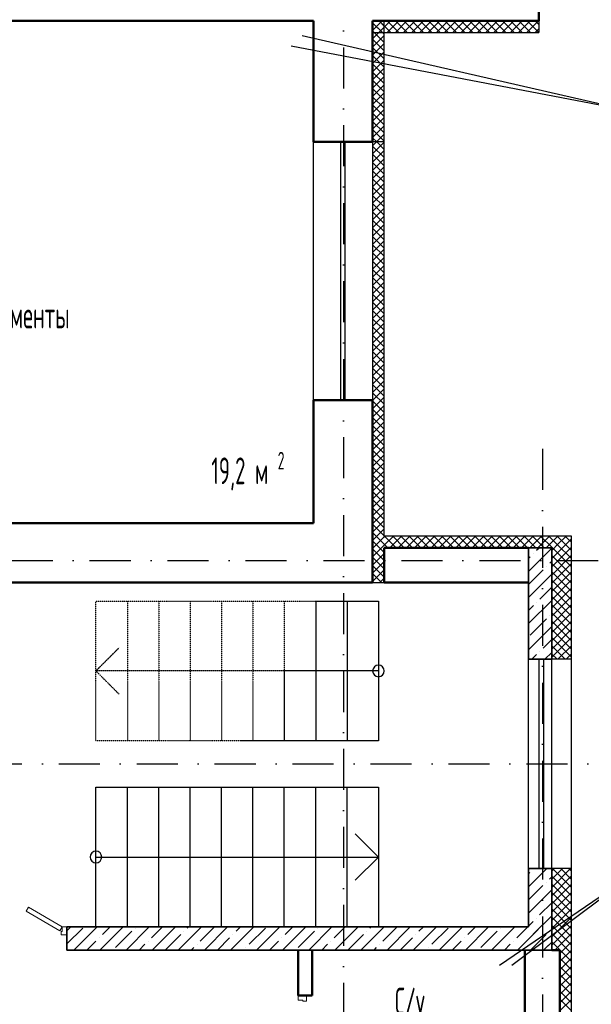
# Model space of a CAD drawing. Extents: x -1560602 to 321118, y -2308202 to -430103.
# Tile 47 of 104: x -1488040 to -1483123, y -2190733 to -2182266. Entities that reach past the tile are written whole.
import ezdxf

# ---------------------------------------------------------------- set-up
doc = ezdxf.new("R2010")
doc.units = 0
doc.header["$MEASUREMENT"] = 0
for name, pattern in [('Dot & Dashed', [670.277762, 352.777767, -176.388884, 0, -141.111112]), ('Штриховая', [0.4, 0.2, -0.2]), ('Штрихпунктирная', [0.670278, 0.352778, -0.176389, 0, -0.141111])]:
    doc.linetypes.add(name, pattern=pattern)
doc.layers.get('0').update_dxf_attribs({"color": 255, "linetype": 'CONTINUOUS'})
for name, color, linetype, lineweight in [('Двери', 4, 'CONTINUOUS', 15), ('Диафрагма', 2, 'CONTINUOUS', 35), ('стены', 5, 'CONTINUOUS', 50)]:
    doc.layers.add(name, color=color, linetype=linetype, lineweight=lineweight)
for name, color, linetype in [('Оси', 253, 'Dot & Dashed'), ('отделка', 240, 'CONTINUOUS'), ('Текст', 7, 'CONTINUOUS'), ('Утеплитель', 6, 'CONTINUOUS')]:
    doc.layers.add(name, color=color, linetype=linetype)
doc.styles.get("Standard").update_dxf_attribs({"font": 'spds.shx', "width": 0.7, "height": 250})

msp = doc.modelspace()

# ---------------------------------------------------------------- linework, layer by layer
at = {"color": 0}
for p, q in [((-1485610.4, -2182402.8, 0), (-1482710.7, -2183065.1, 0)), ((-1482710.7, -2183065.1, 0), (-1485704.4, -2182492.4, 0)), ((-1483911.8, -2190395.1, 0), (-1482678, -2189552.7)), ((-1482678, -2189552.7), (-1483806.5, -2190399.8, 0))]:
    msp.add_line(p, q, dxfattribs=at)
at = {"color": 0, "linetype": 'Continuous'}
for p, q in [((-1484903.7, -2186806.2), (-1484903.7, -2187106.2)), ((-1484903.7, -2187106.2), (-1484903.7, -2186806.2)), ((-1485493.7, -2187266.2), (-1484953.7, -2187266.2)), ((-1485493.7, -2187266.2), (-1485493.7, -2188466.2)), ((-1485223.7, -2187266.2), (-1485223.7, -2188466.2)), ((-1484953.7, -2187266.2), (-1484953.7, -2188466.2)), ((-1485763.7, -2187866.2), (-1485763.7, -2188466.2)), ((-1484953.7, -2187866.2), (-1485763.7, -2187866.2)), ((-1484953.7, -2188466.2), (-1486133.7, -2188466.2)), ((-1487383.7, -2190066.2), (-1487383.7, -2188866.2)), ((-1487383.7, -2188866.2), (-1484953.7, -2188866.2)), ((-1487113.7, -2190066.2), (-1487113.7, -2188866.2)), ((-1486843.7, -2190066.2), (-1486843.7, -2188866.2)), ((-1486573.7, -2190066.2), (-1486573.7, -2188866.2)), ((-1486303.7, -2190066.2), (-1486303.7, -2188866.2)), ((-1486033.7, -2190066.2), (-1486033.7, -2188866.2)), ((-1485763.7, -2190066.2), (-1485763.7, -2188866.2)), ((-1485493.7, -2190066.2), (-1485493.7, -2188866.2)), ((-1485223.7, -2190066.2), (-1485223.7, -2188866.2)), ((-1484953.7, -2188866.2), (-1484953.7, -2190066.2)), ((-1485153.7, -2189266.2), (-1484953.7, -2189466.2)), ((-1487383.7, -2189466.2), (-1484953.7, -2189466.2)), ((-1484953.7, -2189466.2), (-1485153.7, -2189666.2)), ((-1485053.7, -2190066.2), (-1487483.7, -2190066.2))]:
    msp.add_line(p, q, dxfattribs=at)
at = {"color": 0, "linetype": 'Штриховая'}
for p, q in [((-1487383.7, -2188466.2), (-1487383.7, -2187266.2)), ((-1487383.7, -2187266.2), (-1485493.7, -2187266.2)), ((-1487113.7, -2187266.2), (-1487113.7, -2188466.2)), ((-1486843.7, -2187266.2), (-1486843.7, -2188466.2)), ((-1486573.7, -2187266.2), (-1486573.7, -2188466.2)), ((-1486303.7, -2187266.2), (-1486303.7, -2188466.2)), ((-1486033.7, -2187266.2), (-1486033.7, -2188466.2)), ((-1485763.7, -2187266.2), (-1485763.7, -2187866.2)), ((-1486133.7, -2188466.2), (-1487383.7, -2188466.2))]:
    msp.add_line(p, q, dxfattribs=at)
at = {"color": 0, "linetype": 'Штрихпунктирная'}
for p, q in [((-1487383.7, -2187866.2), (-1487183.7, -2187666.2)), ((-1487183.7, -2188066.2), (-1487383.7, -2187866.2)), ((-1485763.7, -2187866.2), (-1487383.7, -2187866.2))]:
    msp.add_line(p, q, dxfattribs=at)
at = {"color": 0, "linetype": 'Continuous'}
for centre, start, end in [((-1484953.7, -2187866.2), 90, 270), ((-1484953.7, -2187866.2), 270, 90), ((-1487383.7, -2189466.2), 90, 270), ((-1487383.7, -2189466.2), 270, 90)]:
    msp.add_arc(centre, 50, start, end, dxfattribs=at)
at = {"layer": 'Двери', "color": 0, "linetype": 'Continuous'}
for p, q in [((-1487964.7, -2189898.2), (-1487984.7, -2189932.8)), ((-1487673.7, -2190066.2), (-1487964.7, -2189898.2)), ((-1487984.7, -2189932.8), (-1487693.7, -2190100.8)), ((-1487693.7, -2190100.8), (-1487673.7, -2190066.2)), ((-1487673.7, -2190106.2), (-1487673.7, -2190066.2)), ((-1487673.7, -2190066.2), (-1487633.7, -2190066.2)), ((-1487683.7, -2190136.2), (-1487683.7, -2190106.2)), ((-1487683.7, -2190106.2), (-1487673.7, -2190106.2)), ((-1487633.7, -2190136.2), (-1487683.7, -2190136.2)), ((-1485643.7, -2190696.2), (-1485643.7, -2190656.2)), ((-1485573.7, -2190656.2), (-1485573.7, -2190706.2)), ((-1485603.7, -2190696.2), (-1485643.7, -2190696.2)), ((-1485603.7, -2190706.2), (-1485603.7, -2190696.2)), ((-1485573.7, -2190706.2), (-1485603.7, -2190706.2))]:
    msp.add_line(p, q, dxfattribs=at)
at = {"layer": 'Диафрагма', "color": 0, "ltscale": 100}
for p, q in [((-1483663.7, -2186806.2), (-1483663.7, -2187766.2)), ((-1483663.7, -2186806.2), (-1483463.7, -2186806.2)), ((-1483463.7, -2187766.2), (-1483463.7, -2186806.2)), ((-1483663.7, -2187766.2), (-1483463.7, -2187766.2)), ((-1483663.7, -2189566.2), (-1483663.7, -2190066.2)), ((-1483663.7, -2189566.2), (-1483463.7, -2189566.2)), ((-1483463.7, -2190266.2), (-1483463.7, -2189566.2)), ((-1487633.7, -2190266.2), (-1487633.7, -2190066.2))]:
    msp.add_line(p, q, dxfattribs=at)
at = {"layer": 'Диафрагма', "color": 0, "lineweight": -3, "ltscale": 100}
for p, q in [((-1483663.7, -2187010.2), (-1483463.7, -2186810.2)), ((-1483663.7, -2186898), (-1483649.4, -2186883.6)), ((-1483621.3, -2186855.5), (-1483621.3, -2186855.5)), ((-1483593.2, -2186827.5), (-1483572, -2186806.2)), ((-1483509, -2186967.8), (-1483509, -2186967.8)), ((-1483481, -2186939.7), (-1483463.7, -2186922.5)), ((-1483663.7, -2187122.5), (-1483537.1, -2186995.9)), ((-1483663.7, -2187234.7), (-1483463.7, -2187034.7)), ((-1483565.2, -2187248.4), (-1483463.7, -2187147)), ((-1483663.7, -2187459.2), (-1483463.7, -2187259.2)), ((-1483663.7, -2187347), (-1483621.3, -2187304.6)), ((-1483593.2, -2187276.5), (-1483593.2, -2187276.5)), ((-1483481, -2187388.7), (-1483481, -2187388.7)), ((-1483649.4, -2187557.1), (-1483509, -2187416.8)), ((-1483663.7, -2187683.8), (-1483463.7, -2187483.8)), ((-1483537.1, -2187669.4), (-1483463.7, -2187596)), ((-1483633.9, -2187766.2), (-1483593.2, -2187725.5)), ((-1483565.2, -2187697.4), (-1483565.2, -2187697.4)), ((-1483521.7, -2187766.2), (-1483463.7, -2187708.3)), ((-1483663.7, -2189723.6), (-1483506.4, -2189566.2)), ((-1483623.9, -2189571.5), (-1483623.9, -2189571.5)), ((-1483663.7, -2189611.3), (-1483652, -2189599.6)), ((-1483483.6, -2189655.7), (-1483463.7, -2189635.8)), ((-1483663.7, -2189835.8), (-1483539.7, -2189711.8)), ((-1483663.7, -2189948.1), (-1483463.7, -2189748.1)), ((-1483511.7, -2189683.8), (-1483511.7, -2189683.8)), ((-1483567.8, -2189964.4), (-1483463.7, -2189860.3)), ((-1483621.8, -2190130.7), (-1483463.7, -2189972.6)), ((-1483595.8, -2189992.4), (-1483595.8, -2189992.4)), ((-1487633.7, -2190101.5), (-1487598.5, -2190066.2)), ((-1487633.7, -2190213.7), (-1487496.6, -2190076.6)), ((-1487574, -2190266.2), (-1487374, -2190066.2)), ((-1487349.4, -2190266.2), (-1487149.4, -2190066.2)), ((-1487328.3, -2190132.8), (-1487261.7, -2190066.2)), ((-1487124.9, -2190266.2), (-1486924.9, -2190066.2)), ((-1487047.6, -2190076.6), (-1487047.6, -2190076.6)), ((-1486907.3, -2190160.8), (-1486812.7, -2190066.2)), ((-1486900.4, -2190266.2), (-1486700.4, -2190066.2)), ((-1486675.9, -2190266.2), (-1486475.9, -2190066.2)), ((-1486598.6, -2190076.6), (-1486588.2, -2190066.2)), ((-1486486.4, -2190188.9), (-1486363.7, -2190066.2)), ((-1486451.4, -2190266.2), (-1486251.4, -2190066.2)), ((-1486226.9, -2190266.2), (-1486026.9, -2190066.2)), ((-1486177.7, -2190104.7), (-1486139.2, -2190066.2)), ((-1486065.4, -2190217), (-1485925.1, -2190076.6)), ((-1486002.4, -2190266.2), (-1485802.4, -2190066.2)), ((-1485777.9, -2190266.2), (-1485577.9, -2190066.2)), ((-1485756.7, -2190132.8), (-1485690.2, -2190066.2)), ((-1485553.4, -2190266.2), (-1485353.4, -2190066.2)), ((-1485476.1, -2190076.6), (-1485476.1, -2190076.6)), ((-1485335.8, -2190160.8), (-1485241.1, -2190066.2)), ((-1485328.9, -2190266.2), (-1485128.9, -2190066.2)), ((-1485104.4, -2190266.2), (-1484904.4, -2190066.2)), ((-1485027.1, -2190076.6), (-1485016.6, -2190066.2)), ((-1484914.8, -2190188.9), (-1484792.1, -2190066.2)), ((-1484879.9, -2190266.2), (-1484679.9, -2190066.2)), ((-1484655.4, -2190266.2), (-1484455.4, -2190066.2)), ((-1484606.1, -2190104.7), (-1484567.6, -2190066.2)), ((-1484493.9, -2190217), (-1484353.5, -2190076.6)), ((-1484430.9, -2190266.2), (-1484230.9, -2190066.2)), ((-1484206.4, -2190266.2), (-1484006.4, -2190066.2)), ((-1484185.2, -2190132.8), (-1484118.6, -2190066.2)), ((-1483981.9, -2190266.2), (-1483781.9, -2190066.2)), ((-1483904.5, -2190076.6), (-1483904.5, -2190076.6)), ((-1483764.2, -2190160.8), (-1483669.6, -2190066.2)), ((-1483757.3, -2190266.2), (-1483579.4, -2190088.3)), ((-1483663.7, -2190060.3), (-1483623.9, -2190020.5)), ((-1487356.3, -2190160.8), (-1487356.3, -2190160.8)), ((-1487216, -2190245), (-1487075.7, -2190104.7)), ((-1486788.2, -2190266.2), (-1486654.7, -2190132.8)), ((-1486626.7, -2190104.7), (-1486626.7, -2190104.7)), ((-1486339.2, -2190266.2), (-1486233.8, -2190160.8)), ((-1486205.7, -2190132.8), (-1486205.7, -2190132.8)), ((-1485784.8, -2190160.8), (-1485784.8, -2190160.8)), ((-1485644.5, -2190245), (-1485504.1, -2190104.7)), ((-1485216.6, -2190266.2), (-1485083.2, -2190132.8)), ((-1485055.1, -2190104.7), (-1485055.1, -2190104.7)), ((-1484767.6, -2190266.2), (-1484662.2, -2190160.8)), ((-1484634.2, -2190132.8), (-1484634.2, -2190132.8)), ((-1484213.2, -2190160.8), (-1484213.2, -2190160.8)), ((-1484072.9, -2190245), (-1483932.6, -2190104.7)), ((-1483645.1, -2190266.2), (-1483535.2, -2190156.3)), ((-1483577.6, -2190198.7), (-1483511.7, -2190132.8)), ((-1483483.6, -2190104.7), (-1483483.6, -2190104.7)), ((-1487461.7, -2190266.2), (-1487384.4, -2190188.9)), ((-1487012.7, -2190266.2), (-1486963.4, -2190217)), ((-1486935.4, -2190188.9), (-1486935.4, -2190188.9)), ((-1486563.7, -2190266.2), (-1486542.5, -2190245)), ((-1486514.4, -2190217), (-1486514.4, -2190217)), ((-1486093.5, -2190245), (-1486093.5, -2190245)), ((-1485890.2, -2190266.2), (-1485812.8, -2190188.9)), ((-1485441.1, -2190266.2), (-1485391.9, -2190217)), ((-1485363.8, -2190188.9), (-1485363.8, -2190188.9)), ((-1484992.1, -2190266.2), (-1484970.9, -2190245)), ((-1484942.9, -2190217), (-1484942.9, -2190217)), ((-1484521.9, -2190245), (-1484521.9, -2190245)), ((-1484318.6, -2190266.2), (-1484241.3, -2190188.9)), ((-1483869.6, -2190266.2), (-1483820.3, -2190217)), ((-1483792.3, -2190188.9), (-1483792.3, -2190188.9)), ((-1483532.8, -2190266.2), (-1483463.7, -2190197.1)), ((-1483532.8, -2190266.2), (-1483491, -2190224.3))]:
    msp.add_line(p, q, dxfattribs=at)
at = {"layer": 'Диафрагма', "color": 0, "linetype": 'Continuous'}
for p, q in [((-1483663.7, -2190066.2), (-1487633.7, -2190066.2)), ((-1487633.7, -2190266.2), (-1483463.7, -2190266.2))]:
    msp.add_line(p, q, dxfattribs=at)
at = {"layer": 'Оси', "color": 0, "linetype": 'Штрихпунктирная', "lineweight": -3, "ltscale": 1000}
for p, q in [((-1485253.7, -2169766.2), (-1485253.7, -2213001.2)), ((-1483543.7, -2185956.2), (-1483543.7, -2213001.2)), ((-1498834.3, -2186916.2), (-1478918.7, -2186916.2)), ((-1501111, -2188666.2), (-1478918.7, -2188666.2))]:
    msp.add_line(p, q, dxfattribs=at)
at = {"layer": 'отделка', "color": 0, "ltscale": 100}
for p, q in [((-1485513.7, -2185536.2), (-1485513.7, -2183316.2)), ((-1485278.7, -2185536.2), (-1485278.7, -2183316.2)), ((-1485238.7, -2185536.2), (-1485238.7, -2183316.2)), ((-1485003.7, -2183316.2), (-1485003.7, -2185536.2)), ((-1483663.7, -2189566.2), (-1483663.7, -2187766.2)), ((-1483572.3, -2189566.2), (-1483572.3, -2187766.2)), ((-1483532.3, -2189566.2), (-1483532.3, -2187766.2)), ((-1483463.7, -2189566.2), (-1483463.7, -2187766.2))]:
    msp.add_line(p, q, dxfattribs=at)
at = {"layer": 'стены', "color": 0, "ltscale": 100}
for p, q in [((-1483573.7, -2182276.2), (-1483573.7, -2181896.2)), ((-1485643.7, -2190266.2), (-1485643.7, -2190656.2)), ((-1485523.7, -2190656.2), (-1485523.7, -2190266.2)), ((-1485643.7, -2190656.2), (-1485523.7, -2190656.2))]:
    msp.add_line(p, q, dxfattribs=at)
at = {"layer": 'стены', "color": 0, "linetype": 'Continuous'}
for p, q in [((-1489443.7, -2182276.2), (-1485513.7, -2182276.2)), ((-1485513.7, -2182276.2), (-1485513.7, -2183316.2)), ((-1485003.7, -2182276.2), (-1483573.7, -2182276.2)), ((-1485003.7, -2183316.2), (-1485003.7, -2182276.2)), ((-1485073.7, -2183316.2), (-1485513.7, -2183316.2)), ((-1485003.7, -2183316.2), (-1485073.7, -2183316.2)), ((-1485003.7, -2183316.2), (-1485073.7, -2183316.2)), ((-1485073.7, -2185536.2), (-1485513.7, -2185536.2)), ((-1485513.7, -2185536.2), (-1485513.7, -2186596.2)), ((-1485003.7, -2185536.2), (-1485073.7, -2185536.2)), ((-1485003.7, -2185536.2), (-1485073.7, -2185536.2)), ((-1485003.7, -2186596.2), (-1485003.7, -2185536.2)), ((-1485513.7, -2186596.2), (-1491133.7, -2186596.2)), ((-1485003.7, -2187106.2), (-1485003.7, -2186596.2)), ((-1483663.7, -2186806.2), (-1484903.7, -2186806.2)), ((-1483663.7, -2186806.2), (-1484903.7, -2186806.2)), ((-1484903.7, -2186806.2), (-1484903.7, -2187106.2)), ((-1492083.7, -2187106.2), (-1485513.7, -2187106.2)), ((-1488833.7, -2187106.2), (-1485003.7, -2187106.2)), ((-1484903.7, -2187106.2), (-1483663.7, -2187106.2)), ((-1483693.7, -2190266.2), (-1483693.7, -2194866.2)), ((-1483463.7, -2190266.2), (-1483393.7, -2190266.2)), ((-1483463.7, -2190266.2), (-1483393.7, -2190266.2)), ((-1483393.7, -2195266.2), (-1483393.7, -2190266.2))]:
    msp.add_line(p, q, dxfattribs=at)
at = {"layer": 'Утеплитель', "color": 0, "linetype": 'Continuous'}
for p, q in [((-1485003.7, -2182288.5), (-1484991.5, -2182276.2)), ((-1485003.7, -2182359.2), (-1484920.8, -2182276.2)), ((-1485003.7, -2182288.5), (-1484991.5, -2182276.2)), ((-1485003.7, -2182359.2), (-1484920.8, -2182276.2)), ((-1484903.7, -2182391.4), (-1485003.7, -2182291.4)), ((-1484918.9, -2182376.2), (-1485003.7, -2182291.4)), ((-1484950.1, -2182376.2), (-1484850.1, -2182276.2)), ((-1484903.7, -2182320.7), (-1484948.2, -2182276.2)), ((-1484848.2, -2182376.2), (-1484948.2, -2182276.2)), ((-1484903.7, -2183316.2), (-1484903.7, -2182276.2)), ((-1484879.4, -2182376.2), (-1484779.4, -2182276.2)), ((-1484777.5, -2182376.2), (-1484877.5, -2182276.2)), ((-1484808.6, -2182376.2), (-1484708.6, -2182276.2)), ((-1484706.8, -2182376.2), (-1484806.8, -2182276.2)), ((-1484737.9, -2182376.2), (-1484637.9, -2182276.2)), ((-1484636.1, -2182376.2), (-1484736.1, -2182276.2)), ((-1484667.2, -2182376.2), (-1484567.2, -2182276.2)), ((-1484565.3, -2182376.2), (-1484665.3, -2182276.2)), ((-1484596.5, -2182376.2), (-1484496.5, -2182276.2)), ((-1484494.6, -2182376.2), (-1484594.6, -2182276.2)), ((-1484525.8, -2182376.2), (-1484425.8, -2182276.2)), ((-1484423.9, -2182376.2), (-1484523.9, -2182276.2)), ((-1484455.1, -2182376.2), (-1484355.1, -2182276.2)), ((-1484353.2, -2182376.2), (-1484453.2, -2182276.2)), ((-1484384.4, -2182376.2), (-1484284.4, -2182276.2)), ((-1484282.5, -2182376.2), (-1484382.5, -2182276.2)), ((-1484313.7, -2182376.2), (-1484213.7, -2182276.2)), ((-1484211.8, -2182376.2), (-1484311.8, -2182276.2)), ((-1484243, -2182376.2), (-1484143, -2182276.2)), ((-1484141.1, -2182376.2), (-1484241.1, -2182276.2)), ((-1484172.3, -2182376.2), (-1484072.3, -2182276.2)), ((-1484070.4, -2182376.2), (-1484170.4, -2182276.2)), ((-1484101.5, -2182376.2), (-1484001.5, -2182276.2)), ((-1483999.7, -2182376.2), (-1484099.7, -2182276.2)), ((-1484030.8, -2182376.2), (-1483930.8, -2182276.2)), ((-1483928.9, -2182376.2), (-1484028.9, -2182276.2)), ((-1483960.1, -2182376.2), (-1483860.1, -2182276.2)), ((-1483858.2, -2182376.2), (-1483958.2, -2182276.2)), ((-1483889.4, -2182376.2), (-1483789.4, -2182276.2)), ((-1483787.5, -2182376.2), (-1483887.5, -2182276.2)), ((-1483818.7, -2182376.2), (-1483718.7, -2182276.2)), ((-1483716.8, -2182376.2), (-1483816.8, -2182276.2)), ((-1483748, -2182376.2), (-1483648, -2182276.2)), ((-1483646.1, -2182376.2), (-1483746.1, -2182276.2)), ((-1483677.3, -2182376.2), (-1483577.3, -2182276.2)), ((-1483575.4, -2182376.2), (-1483675.4, -2182276.2)), ((-1483573.7, -2182307.2), (-1483604.7, -2182276.2)), ((-1485003.7, -2182429.9), (-1484903.7, -2182329.9)), ((-1484903.7, -2182462.1), (-1485003.7, -2182362.1)), ((-1484989.6, -2182376.2), (-1485003.7, -2182362.1)), ((-1485003.7, -2182376.2), (-1483573.7, -2182376.2)), ((-1483606.6, -2182376.2), (-1483573.7, -2182343.4)), ((-1485003.7, -2182500.6), (-1484903.7, -2182400.6)), ((-1484903.7, -2182532.8), (-1485003.7, -2182432.8)), ((-1485003.7, -2182571.3), (-1484903.7, -2182471.3)), ((-1484903.7, -2182603.5), (-1485003.7, -2182503.5)), ((-1485003.7, -2182642), (-1484903.7, -2182542)), ((-1484903.7, -2182674.2), (-1485003.7, -2182574.2)), ((-1485003.7, -2182712.7), (-1484903.7, -2182612.7)), ((-1484903.7, -2182744.9), (-1485003.7, -2182644.9)), ((-1485003.7, -2182783.4), (-1484903.7, -2182683.4)), ((-1484903.7, -2182815.6), (-1485003.7, -2182715.6)), ((-1485003.7, -2182854.1), (-1484903.7, -2182754.1)), ((-1484903.7, -2182886.3), (-1485003.7, -2182786.3)), ((-1485003.7, -2182924.8), (-1484903.7, -2182824.8)), ((-1484903.7, -2182957.1), (-1485003.7, -2182857.1)), ((-1485003.7, -2182995.6), (-1484903.7, -2182895.6)), ((-1484903.7, -2183027.8), (-1485003.7, -2182927.8)), ((-1485003.7, -2183066.3), (-1484903.7, -2182966.3)), ((-1484903.7, -2183098.5), (-1485003.7, -2182998.5)), ((-1485003.7, -2183137), (-1484903.7, -2183037)), ((-1484903.7, -2183169.2), (-1485003.7, -2183069.2)), ((-1485003.7, -2183207.7), (-1484903.7, -2183107.7)), ((-1484903.7, -2183239.9), (-1485003.7, -2183139.9)), ((-1485003.7, -2183278.4), (-1484903.7, -2183178.4)), ((-1484903.7, -2183310.6), (-1485003.7, -2183210.6)), ((-1484968.8, -2183316.2), (-1485003.7, -2183281.3)), ((-1484903.7, -2183316.2), (-1485003.7, -2183316.2)), ((-1484903.7, -2183316.2), (-1485003.7, -2183316.2)), ((-1485003.7, -2183349.1), (-1484970.8, -2183316.2)), ((-1485003.7, -2183419.8), (-1484903.7, -2183319.8)), ((-1484970.8, -2183316.2), (-1484903.7, -2183249.1)), ((-1484903.7, -2183381.3), (-1484968.8, -2183316.2)), ((-1484903.7, -2186706.2), (-1484903.7, -2183316.2)), ((-1484903.7, -2183452), (-1485003.7, -2183352)), ((-1485003.7, -2183490.5), (-1484903.7, -2183390.5)), ((-1484903.7, -2183522.7), (-1485003.7, -2183422.7)), ((-1485003.7, -2183561.2), (-1484903.7, -2183461.2)), ((-1484903.7, -2183593.4), (-1485003.7, -2183493.4)), ((-1485003.7, -2183632), (-1484903.7, -2183532)), ((-1484903.7, -2183664.2), (-1485003.7, -2183564.2)), ((-1485003.7, -2183702.7), (-1484903.7, -2183602.7)), ((-1484903.7, -2183734.9), (-1485003.7, -2183634.9)), ((-1485003.7, -2183773.4), (-1484903.7, -2183673.4)), ((-1484903.7, -2183805.6), (-1485003.7, -2183705.6)), ((-1485003.7, -2183844.1), (-1484903.7, -2183744.1)), ((-1484903.7, -2183876.3), (-1485003.7, -2183776.3)), ((-1485003.7, -2183914.8), (-1484903.7, -2183814.8)), ((-1484903.7, -2183947), (-1485003.7, -2183847)), ((-1485003.7, -2183985.5), (-1484903.7, -2183885.5)), ((-1484903.7, -2184017.7), (-1485003.7, -2183917.7)), ((-1485003.7, -2184056.2), (-1484903.7, -2183956.2)), ((-1484903.7, -2184088.4), (-1485003.7, -2183988.4)), ((-1485003.7, -2184126.9), (-1484903.7, -2184026.9)), ((-1484903.7, -2184159.1), (-1485003.7, -2184059.1)), ((-1485003.7, -2184197.6), (-1484903.7, -2184097.6)), ((-1484903.7, -2184229.8), (-1485003.7, -2184129.8)), ((-1485003.7, -2184268.3), (-1484903.7, -2184168.3)), ((-1484903.7, -2184300.6), (-1485003.7, -2184200.6)), ((-1485003.7, -2184339.1), (-1484903.7, -2184239.1)), ((-1484903.7, -2184371.3), (-1485003.7, -2184271.3)), ((-1485003.7, -2184409.8), (-1484903.7, -2184309.8)), ((-1484903.7, -2184442), (-1485003.7, -2184342)), ((-1485003.7, -2184480.5), (-1484903.7, -2184380.5)), ((-1484903.7, -2184512.7), (-1485003.7, -2184412.7)), ((-1485003.7, -2184551.2), (-1484903.7, -2184451.2)), ((-1484903.7, -2184583.4), (-1485003.7, -2184483.4)), ((-1485003.7, -2184621.9), (-1484903.7, -2184521.9)), ((-1484903.7, -2184654.1), (-1485003.7, -2184554.1)), ((-1485003.7, -2184692.6), (-1484903.7, -2184592.6)), ((-1484903.7, -2184724.8), (-1485003.7, -2184624.8)), ((-1485003.7, -2184763.3), (-1484903.7, -2184663.3)), ((-1484903.7, -2184795.5), (-1485003.7, -2184695.5)), ((-1485003.7, -2184834), (-1484903.7, -2184734)), ((-1484903.7, -2184866.2), (-1485003.7, -2184766.2)), ((-1485003.7, -2184904.7), (-1484903.7, -2184804.7)), ((-1484903.7, -2184936.9), (-1485003.7, -2184836.9)), ((-1485003.7, -2184975.5), (-1484903.7, -2184875.5)), ((-1484903.7, -2185007.7), (-1485003.7, -2184907.7)), ((-1485003.7, -2185046.2), (-1484903.7, -2184946.2)), ((-1484903.7, -2185078.4), (-1485003.7, -2184978.4)), ((-1485003.7, -2185116.9), (-1484903.7, -2185016.9)), ((-1484903.7, -2185149.1), (-1485003.7, -2185049.1)), ((-1485003.7, -2185187.6), (-1484903.7, -2185087.6)), ((-1484903.7, -2185219.8), (-1485003.7, -2185119.8)), ((-1485003.7, -2185258.3), (-1484903.7, -2185158.3)), ((-1484903.7, -2185290.5), (-1485003.7, -2185190.5)), ((-1485003.7, -2185329), (-1484903.7, -2185229)), ((-1484903.7, -2185361.2), (-1485003.7, -2185261.2)), ((-1485003.7, -2185399.7), (-1484903.7, -2185299.7)), ((-1484903.7, -2185431.9), (-1485003.7, -2185331.9)), ((-1485003.7, -2185470.4), (-1484903.7, -2185370.4)), ((-1484903.7, -2185502.6), (-1485003.7, -2185402.6)), ((-1485003.7, -2185541.1), (-1484903.7, -2185441.1)), ((-1484903.7, -2185573.3), (-1485003.7, -2185473.3)), ((-1485003.7, -2185611.9), (-1484903.7, -2185511.9)), ((-1484903.7, -2185644.1), (-1485003.7, -2185544.1)), ((-1485003.7, -2185682.6), (-1484903.7, -2185582.6)), ((-1484903.7, -2185714.8), (-1485003.7, -2185614.8)), ((-1485003.7, -2185753.3), (-1484903.7, -2185653.3)), ((-1484903.7, -2185785.5), (-1485003.7, -2185685.5)), ((-1485003.7, -2185824), (-1484903.7, -2185724)), ((-1484903.7, -2185856.2), (-1485003.7, -2185756.2)), ((-1485003.7, -2185894.7), (-1484903.7, -2185794.7)), ((-1484903.7, -2185926.9), (-1485003.7, -2185826.9)), ((-1485003.7, -2185965.4), (-1484903.7, -2185865.4)), ((-1484903.7, -2185997.6), (-1485003.7, -2185897.6)), ((-1485003.7, -2186036.1), (-1484903.7, -2185936.1)), ((-1484903.7, -2186068.3), (-1485003.7, -2185968.3)), ((-1485003.7, -2186106.8), (-1484903.7, -2186006.8)), ((-1484903.7, -2186139), (-1485003.7, -2186039)), ((-1485003.7, -2186177.5), (-1484903.7, -2186077.5)), ((-1484903.7, -2186209.7), (-1485003.7, -2186109.7)), ((-1485003.7, -2186248.2), (-1484903.7, -2186148.2)), ((-1484903.7, -2186280.5), (-1485003.7, -2186180.5)), ((-1485003.7, -2186319), (-1484903.7, -2186219)), ((-1484903.7, -2186351.2), (-1485003.7, -2186251.2)), ((-1485003.7, -2186389.7), (-1484903.7, -2186289.7)), ((-1484903.7, -2186421.9), (-1485003.7, -2186321.9)), ((-1485003.7, -2186460.4), (-1484903.7, -2186360.4)), ((-1484903.7, -2186492.6), (-1485003.7, -2186392.6)), ((-1485003.7, -2186531.1), (-1484903.7, -2186431.1)), ((-1484903.7, -2186563.3), (-1485003.7, -2186463.3)), ((-1485003.7, -2186601.8), (-1484903.7, -2186501.8)), ((-1484903.7, -2186634), (-1485003.7, -2186534)), ((-1485003.7, -2186672.5), (-1484903.7, -2186572.5)), ((-1484903.7, -2186704.7), (-1485003.7, -2186604.7)), ((-1485003.7, -2186743.2), (-1484903.7, -2186643.2)), ((-1484903.7, -2186775.4), (-1485003.7, -2186675.4)), ((-1485003.7, -2186813.9), (-1484903.7, -2186713.9)), ((-1483293.7, -2186706.2), (-1484903.7, -2186706.2)), ((-1484903.7, -2186713.9), (-1484896, -2186706.2)), ((-1484903.7, -2186784.6), (-1484825.3, -2186706.2)), ((-1484802.2, -2186806.2), (-1484902.2, -2186706.2)), ((-1484854.6, -2186806.2), (-1484754.6, -2186706.2)), ((-1484731.5, -2186806.2), (-1484831.5, -2186706.2)), ((-1484783.9, -2186806.2), (-1484683.9, -2186706.2)), ((-1484660.8, -2186806.2), (-1484760.8, -2186706.2)), ((-1484713.2, -2186806.2), (-1484613.2, -2186706.2)), ((-1484590.1, -2186806.2), (-1484690.1, -2186706.2)), ((-1484642.5, -2186806.2), (-1484542.5, -2186706.2)), ((-1484519.4, -2186806.2), (-1484619.4, -2186706.2)), ((-1484571.7, -2186806.2), (-1484471.7, -2186706.2)), ((-1484448.7, -2186806.2), (-1484548.7, -2186706.2)), ((-1484501, -2186806.2), (-1484401, -2186706.2)), ((-1484378, -2186806.2), (-1484478, -2186706.2)), ((-1484430.3, -2186806.2), (-1484330.3, -2186706.2)), ((-1484307.3, -2186806.2), (-1484407.3, -2186706.2)), ((-1484359.6, -2186806.2), (-1484259.6, -2186706.2)), ((-1484236.6, -2186806.2), (-1484336.6, -2186706.2)), ((-1484288.9, -2186806.2), (-1484188.9, -2186706.2)), ((-1484165.8, -2186806.2), (-1484265.8, -2186706.2)), ((-1484218.2, -2186806.2), (-1484118.2, -2186706.2)), ((-1484095.1, -2186806.2), (-1484195.1, -2186706.2)), ((-1484147.5, -2186806.2), (-1484047.5, -2186706.2)), ((-1484024.4, -2186806.2), (-1484124.4, -2186706.2)), ((-1484076.8, -2186806.2), (-1483976.8, -2186706.2)), ((-1483953.7, -2186806.2), (-1484053.7, -2186706.2)), ((-1484006.1, -2186806.2), (-1483906.1, -2186706.2)), ((-1483883, -2186806.2), (-1483983, -2186706.2)), ((-1483935.3, -2186806.2), (-1483835.3, -2186706.2)), ((-1483812.3, -2186806.2), (-1483912.3, -2186706.2)), ((-1483864.6, -2186806.2), (-1483764.6, -2186706.2)), ((-1483741.6, -2186806.2), (-1483841.6, -2186706.2)), ((-1483793.9, -2186806.2), (-1483693.9, -2186706.2)), ((-1483670.9, -2186806.2), (-1483770.9, -2186706.2)), ((-1483723.2, -2186806.2), (-1483623.2, -2186706.2)), ((-1483600.2, -2186806.2), (-1483700.2, -2186706.2)), ((-1483652.5, -2186806.2), (-1483552.5, -2186706.2)), ((-1483529.5, -2186806.2), (-1483629.5, -2186706.2)), ((-1483581.8, -2186806.2), (-1483481.8, -2186706.2)), ((-1483460.6, -2186804.4), (-1483558.7, -2186706.2)), ((-1483511.1, -2186806.2), (-1483411.1, -2186706.2)), ((-1483416.1, -2186778.2), (-1483488, -2186706.2)), ((-1483371.5, -2186752), (-1483417.3, -2186706.2)), ((-1483407, -2186772.8), (-1483340.4, -2186706.2)), ((-1483327, -2186725.8), (-1483346.6, -2186706.2)), ((-1483293.7, -2187780), (-1483293.7, -2186706.2)), ((-1484903.7, -2186846.1), (-1485003.7, -2186746.1)), ((-1485003.7, -2186884.6), (-1484903.7, -2186784.6)), ((-1484873, -2186806.2), (-1484903.7, -2186775.4)), ((-1483463.7, -2186900.3), (-1483293.7, -2186730.3)), ((-1483463.7, -2186829.6), (-1483407, -2186772.8)), ((-1483293.7, -2186900.5), (-1483416.1, -2186778.2)), ((-1483293.7, -2186829.8), (-1483371.5, -2186752)), ((-1483293.7, -2186759.1), (-1483327, -2186725.8)), ((-1484903.7, -2186916.8), (-1485003.7, -2186816.8)), ((-1485003.7, -2186955.4), (-1484903.7, -2186855.4)), ((-1483463.7, -2186971), (-1483293.7, -2186801)), ((-1483463.7, -2187041.7), (-1483293.7, -2186871.7)), ((-1483293.7, -2187041.9), (-1483463.7, -2186871.9)), ((-1483293.7, -2186971.2), (-1483460.6, -2186804.4)), ((-1484903.7, -2186987.6), (-1485003.7, -2186887.6)), ((-1485003.7, -2187026.1), (-1484903.7, -2186926.1)), ((-1484903.7, -2187058.3), (-1485003.7, -2186958.3)), ((-1483463.7, -2187112.4), (-1483293.7, -2186942.4)), ((-1483293.7, -2187112.6), (-1483463.7, -2186942.6)), ((-1485003.7, -2187096.8), (-1484903.7, -2186996.8)), ((-1484926.5, -2187106.2), (-1485003.7, -2187029)), ((-1483463.7, -2187183.1), (-1483293.7, -2187013.1)), ((-1483293.7, -2187183.3), (-1483463.7, -2187013.3)), ((-1484997.2, -2187106.2), (-1485003.7, -2187099.7)), ((-1484942.5, -2187106.2), (-1484903.7, -2187067.5)), ((-1483463.7, -2187253.8), (-1483293.7, -2187083.8)), ((-1483293.7, -2187254.1), (-1483463.7, -2187084.1)), ((-1483463.7, -2187324.5), (-1483293.7, -2187154.5)), ((-1483293.7, -2187324.8), (-1483463.7, -2187154.8)), ((-1483463.7, -2187395.3), (-1483293.7, -2187225.3)), ((-1483293.7, -2187395.5), (-1483463.7, -2187225.5)), ((-1483463.7, -2187466), (-1483293.7, -2187296)), ((-1483293.7, -2187466.2), (-1483463.7, -2187296.2)), ((-1483463.7, -2187536.7), (-1483293.7, -2187366.7)), ((-1483293.7, -2187536.9), (-1483463.7, -2187366.9)), ((-1483463.7, -2187607.4), (-1483293.7, -2187437.4)), ((-1483293.7, -2187607.6), (-1483463.7, -2187437.6)), ((-1483463.7, -2187678.1), (-1483293.7, -2187508.1)), ((-1483293.7, -2187678.3), (-1483463.7, -2187508.3)), ((-1483463.7, -2187748.8), (-1483293.7, -2187578.8)), ((-1483293.7, -2187749), (-1483463.7, -2187579)), ((-1483347.3, -2187766.2), (-1483463.7, -2187649.7)), ((-1483418, -2187766.2), (-1483463.7, -2187720.5)), ((-1483410.4, -2187766.2), (-1483293.7, -2187649.5)), ((-1483339.7, -2187766.2), (-1483293.7, -2187720.2)), ((-1483293.7, -2187766.2), (-1483463.7, -2187766.2)), ((-1483293.7, -2208626.2), (-1483293.7, -2187780)), ((-1483293.7, -2189566.2), (-1483463.7, -2189566.2)), ((-1483463.7, -2189587.3), (-1483442.6, -2189566.2)), ((-1483463.7, -2189658), (-1483371.9, -2189566.2)), ((-1483463.7, -2189728.7), (-1483301.2, -2189566.2)), ((-1483293.7, -2189728.9), (-1483456.5, -2189566.2)), ((-1483293.7, -2189658.2), (-1483385.7, -2189566.2)), ((-1483293.7, -2189587.5), (-1483315, -2189566.2)), ((-1483463.7, -2189799.4), (-1483293.7, -2189629.4)), ((-1483293.7, -2189799.6), (-1483463.7, -2189629.6)), ((-1483463.7, -2189870.1), (-1483293.7, -2189700.1)), ((-1483293.7, -2189870.3), (-1483463.7, -2189700.4)), ((-1483463.7, -2189940.8), (-1483293.7, -2189770.8)), ((-1483293.7, -2189941.1), (-1483463.7, -2189771.1)), ((-1483463.7, -2190011.5), (-1483293.7, -2189841.6)), ((-1483293.7, -2190011.8), (-1483463.7, -2189841.8)), ((-1483463.7, -2190082.3), (-1483293.7, -2189912.3)), ((-1483293.7, -2190082.5), (-1483463.7, -2189912.5)), ((-1483463.7, -2190153), (-1483293.7, -2189983)), ((-1483293.7, -2190153.2), (-1483463.7, -2189983.2)), ((-1483463.7, -2190223.7), (-1483293.7, -2190053.7)), ((-1483293.7, -2190223.9), (-1483463.7, -2190053.9)), ((-1483293.7, -2190294.6), (-1483463.7, -2190124.6)), ((-1483435.5, -2190266.2), (-1483293.7, -2190124.4)), ((-1483293.7, -2190365.3), (-1483463.7, -2190195.3)), ((-1483463.6, -2190266.2), (-1483463.7, -2190266)), ((-1483393.7, -2190295.1), (-1483293.7, -2190195.1)), ((-1483393.7, -2190365.8), (-1483293.7, -2190265.8)), ((-1483293.7, -2190436), (-1483393.7, -2190336)), ((-1483393.7, -2190436.5), (-1483293.7, -2190336.5)), ((-1483293.7, -2190506.7), (-1483393.7, -2190406.7)), ((-1483393.7, -2190507.2), (-1483293.7, -2190407.2)), ((-1483293.7, -2190577.5), (-1483393.7, -2190477.5)), ((-1483393.7, -2190577.9), (-1483293.7, -2190477.9)), ((-1483293.7, -2190648.2), (-1483393.7, -2190548.2)), ((-1483393.7, -2190648.7), (-1483293.7, -2190548.7)), ((-1483293.7, -2190718.9), (-1483393.7, -2190618.9)), ((-1483393.7, -2190719.4), (-1483293.7, -2190619.4)), ((-1483293.7, -2190789.6), (-1483393.7, -2190689.6)), ((-1483393.7, -2190790.1), (-1483293.7, -2190690.1))]:
    msp.add_line(p, q, dxfattribs=at)
at = {"layer": 'Утеплитель', "color": 0, "ltscale": 100}
for p, q in [((-1483573.7, -2182276.2), (-1483573.7, -2182376.2)), ((-1485003.7, -2187106.2), (-1484903.7, -2187106.2))]:
    msp.add_line(p, q, dxfattribs=at)

# ---------------------------------------------------------------- texts
at = {"layer": 'Текст', "color": 0, "linetype": 'Continuous', "width": 0.7}
for s, height, p in [('Апартаменты', 230, (-1488705.4, -2184920.3)), ('19,2 м', 230, (-1486391.5, -2186260.1)), ('2', 151.8, (-1485820.4, -2186133.6)), ('С/у', 230, (-1484811.5, -2190819.5))]:
    msp.add_text(s, height=height, dxfattribs=at).set_placement(p)

doc.saveas('drawing.dxf')
